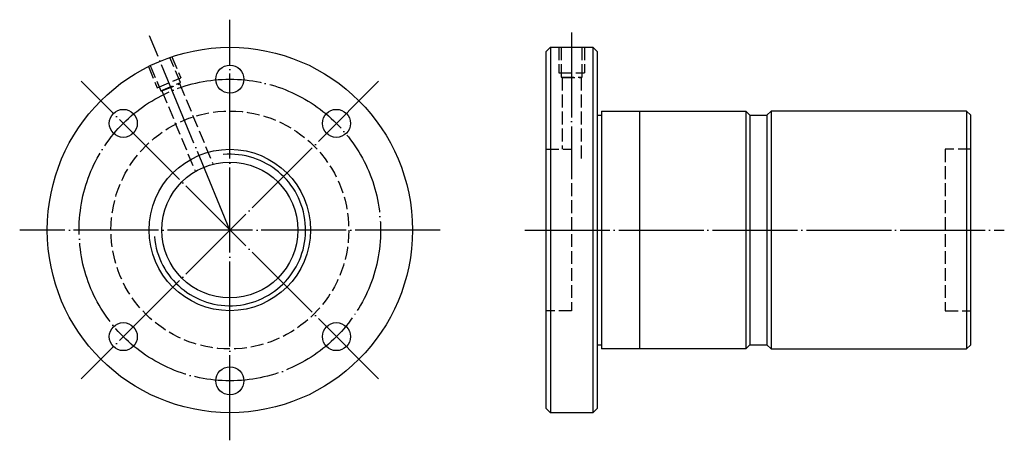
# Model space of a CAD drawing. Header units: millimetres. Extents: x -25 to 207, y 150 to 250.
import ezdxf

# ---------------------------------------------------------------- set-up
doc = ezdxf.new("R2010")
doc.units = ezdxf.units.MM
for name, pattern in [('CENTER', [22, 20, -1, 0, -1]), ('DASHED', [4, 3, -1]), ('THIN', [200000, 200000, 0])]:
    doc.linetypes.add(name, pattern=pattern)
doc.layers.add('NT', color=7, linetype='Continuous')

msp = doc.modelspace()

# ---------------------------------------------------------------- linework, layer by layer
at = {"layer": 'NT', "color": 3, "linetype": 'CENTER'}
for p, q in [((24.5, 150.5), (24.5, 249.5)), ((105, 246.5), (105, 213)), ((24.5, 200), (5.56, 245.73)), ((59.5, 235), (-10.5, 165)), ((59.5, 165), (-10.5, 235)), ((74, 200), (-25, 200)), ((94, 200), (206.9, 200))]:
    msp.add_line(p, q, dxfattribs=at)
at = {"layer": 'NT', "color": 16, "linetype": 'Continuous'}
for p, q in [((99, 242), (100, 243)), ((99, 158), (99, 242)), ((100, 243), (110, 243)), ((100, 243), (100, 157)), ((110, 243), (111, 242)), ((110, 243), (110, 157)), ((111, 242), (111, 158)), ((112, 228), (112, 172)), ((112, 228), (146, 228)), ((121, 228), (121, 172)), ((146, 228), (147, 227)), ((146, 228), (146, 172)), ((152, 228), (151, 227)), ((198, 228), (152, 228)), ((152, 228), (152, 172)), ((198, 228), (198, 172)), ((198, 228), (199, 227)), ((111, 227), (112, 227)), ((147, 227), (147, 173)), ((147, 227), (151, 227)), ((151, 227), (151, 173)), ((199, 173), (199, 227)), ((111, 173), (112, 173)), ((146, 172), (112, 172)), ((147, 173), (146, 172)), ((147, 173), (151, 173)), ((151, 173), (152, 172)), ((152, 172), (198, 172)), ((199, 173), (198, 172)), ((100, 157), (99, 158)), ((111, 158), (110, 157)), ((110, 157), (100, 157))]:
    msp.add_line(p, q, dxfattribs=at)
at = {"layer": 'NT', "color": 1, "linetype": 'DASHED'}
for p, q in [((102, 243), (102, 237)), ((108, 243), (108, 237)), ((10.86, 240.78), (12.92, 235.79)), ((5.31, 238.48), (7.38, 233.5)), ((102, 237), (108, 237)), ((7.38, 233.5), (12.92, 235.79)), ((8.22, 232.76), (12.84, 234.68)), ((12.67, 234.45), (20.46, 215.64)), ((102.5, 236), (107.5, 236)), ((102.75, 235.86), (102.75, 219)), ((107.25, 235.86), (107.25, 216)), ((8.51, 232.73), (16.3, 213.92)), ((99, 219), (105, 219)), ((105, 219), (105, 181)), ((199, 219), (193, 219)), ((193, 219), (193, 181)), ((105, 181), (99, 181)), ((193, 181), (199, 181))]:
    msp.add_line(p, q, dxfattribs=at)
for points in [[(102.5, 243), (102.5, 236), (102.75, 235.86), (107.25, 235.86), (107.5, 236), (107.5, 243)], [(5.76, 238.7), (8.22, 232.76), (8.51, 232.73), (12.67, 234.45), (12.84, 234.68), (10.38, 240.62)]]:
    msp.add_lwpolyline(points, dxfattribs=at)
at = {"layer": 'NT', "color": 16, "linetype": 'Continuous'}
for centre, radius in [((24.5, 200), 43), ((24.5, 235.5), 3.3), ((-0.6, 225.1), 3.3), ((49.6, 225.1), 3.3), ((24.5, 200), 19), ((24.5, 200), 16), ((-0.6, 174.9), 3.3), ((49.6, 174.9), 3.3), ((24.5, 164.5), 3.3)]:
    msp.add_circle(centre, radius, dxfattribs=at)
at = {"layer": 'NT', "color": 3, "linetype": 'CENTER'}
msp.add_circle((24.5, 200), 35.5, dxfattribs=at)
at = {"layer": 'NT', "color": 1, "linetype": 'DASHED'}
msp.add_circle((24.5, 200), 28, dxfattribs=at)
at = {"layer": 'NT', "color": 5, "linetype": 'THIN'}
msp.add_arc((24.5, 200), 17.84, 185, 95, dxfattribs=at)

doc.saveas('drawing.dxf')
